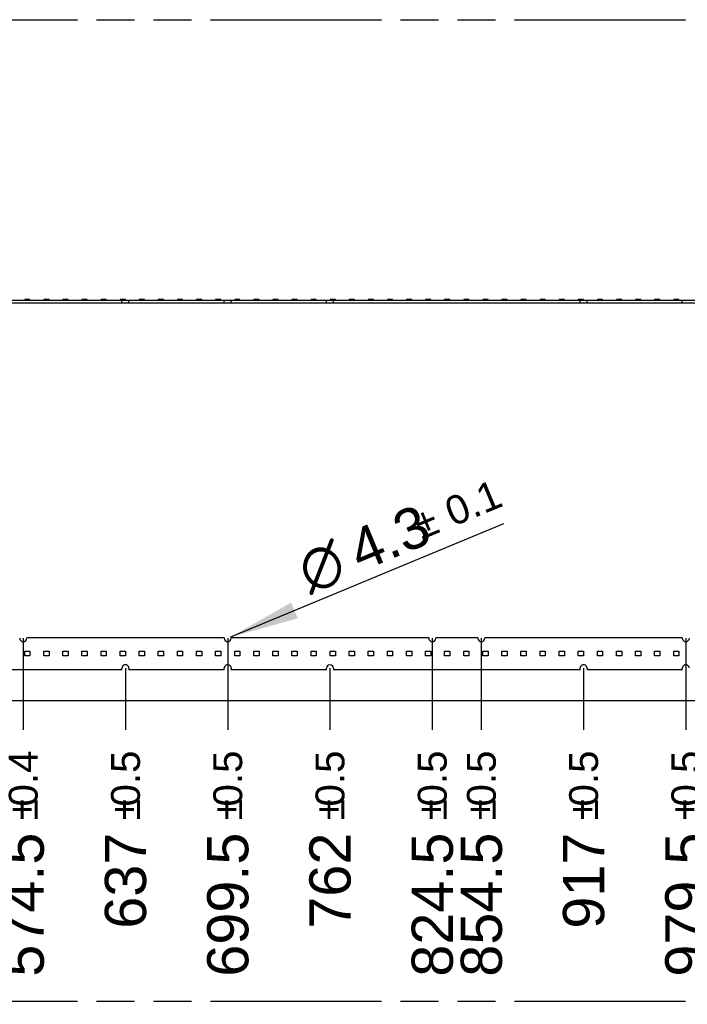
# Model space of a CAD drawing. Header units: millimetres. Extents: x 0 to 210, y 0 to 297.
# Tile 19 of 52: x 102 to 136, y 133 to 183. Entities that reach past the tile are written whole.
import ezdxf
from ezdxf.enums import TextEntityAlignment as Align

# ---------------------------------------------------------------- set-up
doc = ezdxf.new("R2010")
doc.units = ezdxf.units.MM
doc.header["$LTSCALE"] = 19.36
doc.linetypes.add('PHANTOM', pattern=[0.8, 0.45, -0.05, 0.1, -0.05, 0.1, -0.05])
doc.layers.get('0').update_dxf_attribs({"linetype": 'CONTINUOUS'})
doc.layers.add('DEFAULT_3', color=7, linetype='PHANTOM')
doc.layers.add('Z_DIM_2D', color=7, linetype='CONTINUOUS')
doc.styles.add('TEXTSTYLE_3', font='helveticaneueltw1g-ltcn.otf')
doc.styles.add('TEXTSTYLE_4', font='gdt', dxfattribs={"width": 0.7})
doc.dimstyles.new('DIMSTYLE_3', dxfattribs={"dimtxt": 2.1, "dimasz": 3.5, "dimexe": 1.5, "dimexo": 0, "dimgap": 0.525, "dimtad": 0, "dimtih": 1, "dimtoh": 1, "dimlfac": 12.000005, "dimdsep": 46, "dimtxsty": 'TEXTSTYLE_3', "dimblk": '_FILLED', "dimblk1": '_FILLED', "dimblk2": '_FILLED', "dimcen": 0.09, "dimclrt": 5, "dimazin": 2, "dimtol": 1, "dimtp": 0.4, "dimtm": 0.4, "dimtfac": 1, "dimtofl": 0, "dimtmove": 0, "dimatfit": 3, "dimldrblk": '_FILLED', "dimfxl": 0, "dimtolj": 1, "dimarcsym": 0})
doc.dimstyles.new('DIMSTYLE_4', dxfattribs={"dimtxt": 2.1, "dimasz": 3.5, "dimexe": 1.5, "dimexo": 0, "dimgap": 0.525, "dimtad": 0, "dimtih": 1, "dimtoh": 1, "dimlfac": 12.000005, "dimdsep": 46, "dimtxsty": 'TEXTSTYLE_3', "dimblk": '_FILLED', "dimblk1": '_FILLED', "dimblk2": '_FILLED', "dimcen": 0.09, "dimclrt": 5, "dimazin": 2, "dimtol": 1, "dimtp": 0.5, "dimtm": 0.5, "dimtfac": 1, "dimtofl": 0, "dimtmove": 0, "dimatfit": 3, "dimldrblk": '_FILLED', "dimfxl": 0, "dimtolj": 1, "dimarcsym": 0})
doc.dimstyles.new('DIMSTYLE_9', dxfattribs={"dimtxt": 2.1, "dimasz": 3.5, "dimexe": 1.5, "dimexo": 0, "dimtad": 1, "dimlfac": 12.000005, "dimdsep": 46, "dimtxsty": 'TEXTSTYLE_3', "dimblk": '_FILLED', "dimblk1": '_FILLED', "dimblk2": '_FILLED', "dimcen": 0.09, "dimclrt": 5, "dimazin": 2, "dimtol": 1, "dimtp": 0.1, "dimtm": 0.1, "dimtfac": 1, "dimtofl": 0, "dimtmove": 0, "dimatfit": 1, "dimldrblk": '_FILLED', "dimfxl": 0, "dimtolj": 1, "dimarcsym": 0})

# ---------------------------------------------------------------- blocks, each defined once
blk = doc.blocks.new('*D13')
at = {"layer": 'Z_DIM_2D', "color": 2, "linetype": 'Continuous', "transparency": 16777216}
blk.add_line((102.546, 151.168), (102.546, 146.493), dxfattribs=at)
at = {"layer": 'Z_DIM_2D', "color": 5, "linetype": 'Continuous', "transparency": 16777216}
for s, height, style, p in [('0.4', 1.47, 'TEXTSTYLE_3', (103.281, 145.443)), ('`', 1.47, 'TEXTSTYLE_4', (103.281, 142.975)), ('574.5', 2.1, 'TEXTSTYLE_3', (103.596, 141.26))]:
    blk.add_text(s, height=height, rotation=90, dxfattribs=dict(at, style=style)).set_placement(p, align=Align.RIGHT)
blk = doc.blocks.new('_FILLED')
at = {"color": 0, "linetype": 'ByBlock'}
blk.add_solid([(0, 0), (-1, 0.125), (-1, -0.125)], dxfattribs=at)
blk = doc.blocks.new('_NONE')
blk = doc.blocks.new('*D14')
at = {"layer": 'Z_DIM_2D', "color": 2, "linetype": 'Continuous', "transparency": 16777216}
blk.add_line((107.755, 149.635), (107.755, 146.493), dxfattribs=at)
at = {"layer": 'Z_DIM_2D', "color": 5, "linetype": 'Continuous', "transparency": 16777216}
for s, height, style, p in [('0.5', 1.47, 'TEXTSTYLE_3', (108.49, 145.443)), ('`', 1.47, 'TEXTSTYLE_4', (108.49, 142.975)), ('637', 2.1, 'TEXTSTYLE_3', (108.805, 141.26))]:
    blk.add_text(s, height=height, rotation=90, dxfattribs=dict(at, style=style)).set_placement(p, align=Align.RIGHT)
blk = doc.blocks.new('*D15')
at = {"layer": 'Z_DIM_2D', "color": 2, "linetype": 'Continuous', "transparency": 16777216}
blk.add_line((112.963, 151.168), (112.963, 146.493), dxfattribs=at)
at = {"layer": 'Z_DIM_2D', "color": 5, "linetype": 'Continuous', "transparency": 16777216}
for s, height, style, p in [('0.5', 1.47, 'TEXTSTYLE_3', (113.698, 145.443)), ('`', 1.47, 'TEXTSTYLE_4', (113.698, 142.975)), ('699.5', 2.1, 'TEXTSTYLE_3', (114.013, 141.26))]:
    blk.add_text(s, height=height, rotation=90, dxfattribs=dict(at, style=style)).set_placement(p, align=Align.RIGHT)
blk = doc.blocks.new('*D16')
at = {"layer": 'Z_DIM_2D', "color": 2, "linetype": 'Continuous', "transparency": 16777216}
blk.add_line((118.171, 149.635), (118.171, 146.493), dxfattribs=at)
at = {"layer": 'Z_DIM_2D', "color": 5, "linetype": 'Continuous', "transparency": 16777216}
for s, height, style, p in [('0.5', 1.47, 'TEXTSTYLE_3', (118.906, 145.443)), ('`', 1.47, 'TEXTSTYLE_4', (118.906, 142.975)), ('762', 2.1, 'TEXTSTYLE_3', (119.221, 141.26))]:
    blk.add_text(s, height=height, rotation=90, dxfattribs=dict(at, style=style)).set_placement(p, align=Align.RIGHT)
blk = doc.blocks.new('*D17')
at = {"layer": 'Z_DIM_2D', "color": 2, "linetype": 'Continuous', "transparency": 16777216}
blk.add_line((123.38, 151.168), (123.38, 146.493), dxfattribs=at)
at = {"layer": 'Z_DIM_2D', "color": 5, "linetype": 'Continuous', "transparency": 16777216}
for s, height, style, p in [('0.5', 1.47, 'TEXTSTYLE_3', (124.115, 145.443)), ('`', 1.47, 'TEXTSTYLE_4', (124.115, 142.975)), ('824.5', 2.1, 'TEXTSTYLE_3', (124.43, 141.26))]:
    blk.add_text(s, height=height, rotation=90, dxfattribs=dict(at, style=style)).set_placement(p, align=Align.RIGHT)
blk = doc.blocks.new('*D18')
at = {"layer": 'Z_DIM_2D', "color": 2, "linetype": 'Continuous', "transparency": 16777216}
blk.add_line((125.88, 151.168), (125.88, 146.493), dxfattribs=at)
at = {"layer": 'Z_DIM_2D', "color": 5, "linetype": 'Continuous', "transparency": 16777216}
for s, height, style, p in [('0.5', 1.47, 'TEXTSTYLE_3', (126.615, 145.443)), ('`', 1.47, 'TEXTSTYLE_4', (126.615, 142.975)), ('854.5', 2.1, 'TEXTSTYLE_3', (126.93, 141.26))]:
    blk.add_text(s, height=height, rotation=90, dxfattribs=dict(at, style=style)).set_placement(p, align=Align.RIGHT)
blk = doc.blocks.new('*D19')
at = {"layer": 'Z_DIM_2D', "color": 2, "linetype": 'Continuous', "transparency": 16777216}
blk.add_line((131.088, 149.635), (131.088, 146.493), dxfattribs=at)
at = {"layer": 'Z_DIM_2D', "color": 5, "linetype": 'Continuous', "transparency": 16777216}
for s, height, style, p in [('0.5', 1.47, 'TEXTSTYLE_3', (131.823, 145.443)), ('`', 1.47, 'TEXTSTYLE_4', (131.823, 142.975)), ('917', 2.1, 'TEXTSTYLE_3', (132.138, 141.26))]:
    blk.add_text(s, height=height, rotation=90, dxfattribs=dict(at, style=style)).set_placement(p, align=Align.RIGHT)
blk = doc.blocks.new('*D20')
at = {"layer": 'Z_DIM_2D', "color": 2, "linetype": 'Continuous', "transparency": 16777216}
blk.add_line((136.296, 151.168), (136.296, 146.493), dxfattribs=at)
at = {"layer": 'Z_DIM_2D', "color": 5, "linetype": 'Continuous', "transparency": 16777216}
for s, height, style, p in [('0.5', 1.47, 'TEXTSTYLE_3', (137.031, 145.443)), ('`', 1.47, 'TEXTSTYLE_4', (137.031, 142.975)), ('979.5', 2.1, 'TEXTSTYLE_3', (137.346, 141.26))]:
    blk.add_text(s, height=height, rotation=90, dxfattribs=dict(at, style=style)).set_placement(p, align=Align.RIGHT)
blk = doc.blocks.new('*D21')
at = {"layer": 'Z_DIM_2D', "color": 2, "linetype": 'Continuous', "transparency": 16777216}
blk.add_line((141.505, 149.635), (141.505, 146.493), dxfattribs=at)
at = {"layer": 'Z_DIM_2D', "color": 5, "linetype": 'Continuous', "transparency": 16777216}
for s, height, style, p in [('0.5', 1.47, 'TEXTSTYLE_3', (142.24, 145.443)), ('`', 1.47, 'TEXTSTYLE_4', (142.24, 142.975)), ('1042', 2.1, 'TEXTSTYLE_3', (142.555, 141.26))]:
    blk.add_text(s, height=height, rotation=90, dxfattribs=dict(at, style=style)).set_placement(p, align=Align.RIGHT)
blk = doc.blocks.new('*D22')
at = {"layer": 'Z_DIM_2D', "color": 2, "linetype": 'Continuous', "transparency": 16777216}
for p, q in [((146.713, 151.168), (146.713, 148.957)), ((146.713, 148.957), (144.573, 148.251)), ((144.573, 148.251), (144.573, 146.493))]:
    blk.add_line(p, q, dxfattribs=at)
at = {"layer": 'Z_DIM_2D', "color": 5, "linetype": 'Continuous', "transparency": 16777216}
for s, height, style, p in [('0.5', 1.47, 'TEXTSTYLE_3', (145.308, 145.443)), ('`', 1.47, 'TEXTSTYLE_4', (145.308, 142.975)), ('1104.5', 2.1, 'TEXTSTYLE_3', (145.623, 141.26))]:
    blk.add_text(s, height=height, rotation=90, dxfattribs=dict(at, style=style)).set_placement(p, align=Align.RIGHT)
blk = doc.blocks.new('*D23')
at = {"layer": 'Z_DIM_2D', "color": 2, "linetype": 'Continuous', "transparency": 16777216}
blk.add_line((147.921, 149.81), (147.921, 146.493), dxfattribs=at)
at = {"layer": 'Z_DIM_2D', "color": 5, "linetype": 'Continuous', "transparency": 16777216}
for s, height, style, p in [('0.5', 1.47, 'TEXTSTYLE_3', (148.656, 145.443)), ('`', 1.47, 'TEXTSTYLE_4', (148.656, 142.975)), ('1119', 2.1, 'TEXTSTYLE_3', (148.971, 141.26))]:
    blk.add_text(s, height=height, rotation=90, dxfattribs=dict(at, style=style)).set_placement(p, align=Align.RIGHT)
blk = doc.blocks.new('*D31')
at = {"layer": 'Z_DIM_2D', "color": 2, "linetype": 'Continuous', "transparency": 16777216}
blk.add_line((113.129, 151.237), (127.033, 157.009), dxfattribs=at)
at = {"layer": 'Z_DIM_2D', "color": 2, "linetype": 'Continuous', "transparency": 16777216, "xscale": 3.5, "yscale": 3.5, "zscale": 3.5, "rotation": 202.5428722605}
blk.add_blockref('_FILLED', (113.129, 151.237), dxfattribs=at)
at = {"layer": 'Z_DIM_2D', "color": 5, "linetype": 'Continuous', "transparency": 16777216}
for s, height, style, p in [('0.1', 1.47, 'TEXTSTYLE_3', (124.431, 156.838)), ('4.3', 2.1, 'TEXTSTYLE_3', (119.711, 154.538)), ('`', 1.47, 'TEXTSTYLE_4', (122.847, 156.181)), ('n', 2.1, 'TEXTSTYLE_4', (117.125, 153.465))]:
    blk.add_text(s, height=height, rotation=22.5429, dxfattribs=dict(at, style=style)).set_placement(p)

msp = doc.modelspace()

# ---------------------------------------------------------------- linework, layer by layer
at = {"color": 7, "linetype": 'Continuous'}
for p, q in [((54.67137, 168.38593), (147.92129, 168.38593)), ((54.67137, 168.24843), (147.92129, 168.24843)), ((102.88942, 168.42926), (102.62276, 168.42926)), ((102.62276, 168.42926), (102.62276, 168.38593)), ((102.88942, 168.38593), (102.88942, 168.42926)), ((103.86164, 168.42926), (103.59498, 168.42926)), ((103.59498, 168.42926), (103.59498, 168.38593)), ((103.86164, 168.38593), (103.86164, 168.42926)), ((104.83387, 168.42926), (104.5672, 168.42926)), ((104.5672, 168.42926), (104.5672, 168.38593)), ((104.83387, 168.38593), (104.83387, 168.42926)), ((105.80609, 168.42926), (105.53942, 168.42926)), ((105.53942, 168.42926), (105.53942, 168.38593)), ((105.80609, 168.38593), (105.80609, 168.42926)), ((106.77831, 168.42926), (106.51164, 168.42926)), ((106.51164, 168.42926), (106.51164, 168.38593)), ((106.77831, 168.38593), (106.77831, 168.42926)), ((107.75053, 168.42926), (107.48387, 168.42926)), ((107.48387, 168.42926), (107.48387, 168.38593)), ((107.57555, 168.24843), (107.57555, 168.38593)), ((107.75053, 168.38593), (107.75053, 168.42926)), ((107.93388, 168.24843), (107.93388, 168.38593)), ((108.72276, 168.42926), (108.45609, 168.42926)), ((108.45609, 168.42926), (108.45609, 168.38593)), ((108.72276, 168.38593), (108.72276, 168.42926)), ((109.69498, 168.42926), (109.42831, 168.42926)), ((109.42831, 168.42926), (109.42831, 168.38593)), ((109.69498, 168.38593), (109.69498, 168.42926)), ((110.6672, 168.42926), (110.40053, 168.42926)), ((110.40053, 168.42926), (110.40053, 168.38593)), ((110.6672, 168.38593), (110.6672, 168.42926)), ((111.63942, 168.42926), (111.37276, 168.42926)), ((111.37276, 168.42926), (111.37276, 168.38593)), ((111.63942, 168.38593), (111.63942, 168.42926)), ((112.61164, 168.42926), (112.34498, 168.42926)), ((112.34498, 168.42926), (112.34498, 168.38593)), ((112.61164, 168.38593), (112.61164, 168.42926)), ((112.78388, 168.24843), (112.78388, 168.38593)), ((113.14221, 168.24843), (113.14221, 168.38593)), ((113.58387, 168.42926), (113.3172, 168.42926)), ((113.3172, 168.42926), (113.3172, 168.38593)), ((113.58387, 168.38593), (113.58387, 168.42926)), ((114.55609, 168.42926), (114.28942, 168.42926)), ((114.28942, 168.42926), (114.28942, 168.38593)), ((114.55609, 168.38593), (114.55609, 168.42926)), ((115.52831, 168.42926), (115.26164, 168.42926)), ((115.26164, 168.42926), (115.26164, 168.38593)), ((115.52831, 168.38593), (115.52831, 168.42926)), ((116.50053, 168.42926), (116.23387, 168.42926)), ((116.23387, 168.42926), (116.23387, 168.38593)), ((116.50053, 168.38593), (116.50053, 168.42926)), ((117.47275, 168.42926), (117.20609, 168.42926)), ((117.20609, 168.42926), (117.20609, 168.38593)), ((117.47275, 168.38593), (117.47275, 168.42926)), ((117.99219, 168.24843), (117.99219, 168.38593)), ((118.44498, 168.42926), (118.17831, 168.42926)), ((118.17831, 168.42926), (118.17831, 168.38593)), ((118.35053, 168.24843), (118.35053, 168.38593)), ((118.44498, 168.38593), (118.44498, 168.42926)), ((119.4172, 168.42926), (119.15053, 168.42926)), ((119.15053, 168.42926), (119.15053, 168.38593)), ((119.4172, 168.38593), (119.4172, 168.42926)), ((120.38942, 168.42926), (120.12275, 168.42926)), ((120.12275, 168.42926), (120.12275, 168.38593)), ((120.38942, 168.38593), (120.38942, 168.42926)), ((121.36164, 168.42926), (121.09498, 168.42926)), ((121.09498, 168.42926), (121.09498, 168.38593)), ((121.36164, 168.38593), (121.36164, 168.42926)), ((122.33387, 168.42926), (122.0672, 168.42926)), ((122.0672, 168.42926), (122.0672, 168.38593)), ((122.33387, 168.38593), (122.33387, 168.42926)), ((123.30609, 168.42926), (123.03942, 168.42926)), ((123.03942, 168.42926), (123.03942, 168.38593)), ((123.30609, 168.38593), (123.30609, 168.42926)), ((124.27831, 168.42926), (124.01164, 168.42926)), ((124.01164, 168.42926), (124.01164, 168.38593)), ((124.27831, 168.38593), (124.27831, 168.42926)), ((125.25053, 168.42926), (124.98386, 168.42926)), ((124.98386, 168.42926), (124.98386, 168.38593)), ((125.25053, 168.38593), (125.25053, 168.42926)), ((126.22275, 168.42926), (125.95609, 168.42926)), ((125.95609, 168.42926), (125.95609, 168.38593)), ((126.22275, 168.38593), (126.22275, 168.42926)), ((127.19498, 168.42926), (126.92831, 168.42926)), ((126.92831, 168.42926), (126.92831, 168.38593)), ((127.19498, 168.38593), (127.19498, 168.42926)), ((128.1672, 168.42926), (127.90053, 168.42926)), ((127.90053, 168.42926), (127.90053, 168.38593)), ((128.1672, 168.38593), (128.1672, 168.42926)), ((129.13942, 168.42926), (128.87275, 168.42926)), ((128.87275, 168.42926), (128.87275, 168.38593)), ((129.13942, 168.38593), (129.13942, 168.42926)), ((130.11164, 168.42926), (129.84498, 168.42926)), ((129.84498, 168.42926), (129.84498, 168.38593)), ((130.11164, 168.38593), (130.11164, 168.42926)), ((131.08386, 168.42926), (130.8172, 168.42926)), ((130.8172, 168.42926), (130.8172, 168.38593)), ((130.90883, 168.24843), (130.90883, 168.38593)), ((131.08386, 168.38593), (131.08386, 168.42926)), ((131.26716, 168.24843), (131.26716, 168.38593)), ((132.05609, 168.42926), (131.78942, 168.42926)), ((131.78942, 168.42926), (131.78942, 168.38593)), ((132.05609, 168.38593), (132.05609, 168.42926)), ((133.02831, 168.42926), (132.76164, 168.42926)), ((132.76164, 168.42926), (132.76164, 168.38593)), ((133.02831, 168.38593), (133.02831, 168.42926)), ((134.00053, 168.42926), (133.73386, 168.42926)), ((133.73386, 168.42926), (133.73386, 168.38593)), ((134.00053, 168.38593), (134.00053, 168.42926)), ((134.97275, 168.42926), (134.70609, 168.42926)), ((134.70609, 168.42926), (134.70609, 168.38593)), ((134.97275, 168.38593), (134.97275, 168.42926)), ((135.94497, 168.42926), (135.67831, 168.42926)), ((135.67831, 168.42926), (135.67831, 168.38593)), ((135.94497, 168.38593), (135.94497, 168.42926)), ((136.11715, 168.24843), (136.11715, 168.38593)), ((102.72557, 151.21013), (102.72557, 151.16847)), ((102.72557, 151.21013), (112.78388, 151.21013)), ((112.78388, 151.16847), (112.78388, 151.21013)), ((113.14221, 151.21013), (123.20051, 151.21013)), ((113.14221, 151.21013), (113.14221, 151.16847)), ((123.20051, 151.16847), (123.20051, 151.21013)), ((123.55885, 151.21013), (125.70051, 151.21013)), ((123.55885, 151.21013), (123.55885, 151.16847)), ((125.70051, 151.16847), (125.70051, 151.21013)), ((126.05884, 151.21013), (136.11715, 151.21013)), ((126.05884, 151.21013), (126.05884, 151.16847)), ((136.11715, 151.16847), (136.11715, 151.21013)), ((102.62276, 150.5018), (102.88942, 150.5018)), ((102.62276, 150.26847), (102.62276, 150.5018)), ((102.88942, 150.5018), (102.88942, 150.26847)), ((103.59498, 150.5018), (103.86164, 150.5018)), ((103.59498, 150.26847), (103.59498, 150.5018)), ((103.86164, 150.5018), (103.86164, 150.26847)), ((104.5672, 150.5018), (104.83387, 150.5018)), ((104.5672, 150.26847), (104.5672, 150.5018)), ((104.83387, 150.5018), (104.83387, 150.26847)), ((105.53942, 150.5018), (105.80609, 150.5018)), ((105.53942, 150.26847), (105.53942, 150.5018)), ((105.80609, 150.5018), (105.80609, 150.26847)), ((106.51164, 150.5018), (106.77831, 150.5018)), ((106.51164, 150.26847), (106.51164, 150.5018)), ((106.77831, 150.5018), (106.77831, 150.26847)), ((107.48387, 150.5018), (107.75053, 150.5018)), ((107.48387, 150.26847), (107.48387, 150.5018)), ((107.75053, 150.5018), (107.75053, 150.26847)), ((108.45609, 150.5018), (108.72276, 150.5018)), ((108.45609, 150.26847), (108.45609, 150.5018)), ((108.72276, 150.5018), (108.72276, 150.26847)), ((109.42831, 150.5018), (109.69498, 150.5018)), ((109.42831, 150.26847), (109.42831, 150.5018)), ((109.69498, 150.5018), (109.69498, 150.26847)), ((110.40053, 150.5018), (110.6672, 150.5018)), ((110.40053, 150.26847), (110.40053, 150.5018)), ((110.6672, 150.5018), (110.6672, 150.26847)), ((111.37276, 150.5018), (111.63942, 150.5018)), ((111.37276, 150.26847), (111.37276, 150.5018)), ((111.63942, 150.5018), (111.63942, 150.26847)), ((112.34498, 150.5018), (112.61164, 150.5018)), ((112.34498, 150.26847), (112.34498, 150.5018)), ((112.61164, 150.5018), (112.61164, 150.26847)), ((113.3172, 150.5018), (113.58387, 150.5018)), ((113.3172, 150.26847), (113.3172, 150.5018)), ((113.58387, 150.5018), (113.58387, 150.26847)), ((114.28942, 150.5018), (114.55609, 150.5018)), ((114.28942, 150.26847), (114.28942, 150.5018)), ((114.55609, 150.5018), (114.55609, 150.26847)), ((115.26164, 150.5018), (115.52831, 150.5018)), ((115.26164, 150.26847), (115.26164, 150.5018)), ((115.52831, 150.5018), (115.52831, 150.26847)), ((116.23387, 150.5018), (116.50053, 150.5018)), ((116.23387, 150.26847), (116.23387, 150.5018)), ((116.50053, 150.5018), (116.50053, 150.26847)), ((117.20609, 150.5018), (117.47275, 150.5018)), ((117.20609, 150.26847), (117.20609, 150.5018)), ((117.47275, 150.5018), (117.47275, 150.26847)), ((118.17831, 150.5018), (118.44498, 150.5018)), ((118.17831, 150.26847), (118.17831, 150.5018)), ((118.44498, 150.5018), (118.44498, 150.26847)), ((119.15053, 150.5018), (119.4172, 150.5018)), ((119.15053, 150.26847), (119.15053, 150.5018)), ((119.4172, 150.5018), (119.4172, 150.26847)), ((120.12275, 150.5018), (120.38942, 150.5018)), ((120.12275, 150.26847), (120.12275, 150.5018)), ((120.38942, 150.5018), (120.38942, 150.26847)), ((121.09498, 150.5018), (121.36164, 150.5018)), ((121.09498, 150.26847), (121.09498, 150.5018)), ((121.36164, 150.5018), (121.36164, 150.26847)), ((122.0672, 150.5018), (122.33387, 150.5018)), ((122.0672, 150.26847), (122.0672, 150.5018)), ((122.33387, 150.5018), (122.33387, 150.26847)), ((123.03942, 150.5018), (123.30609, 150.5018)), ((123.03942, 150.26847), (123.03942, 150.5018)), ((123.30609, 150.5018), (123.30609, 150.26847)), ((124.01164, 150.5018), (124.27831, 150.5018)), ((124.01164, 150.26847), (124.01164, 150.5018)), ((124.27831, 150.5018), (124.27831, 150.26847)), ((124.98386, 150.5018), (125.25053, 150.5018)), ((124.98386, 150.26847), (124.98386, 150.5018)), ((125.25053, 150.5018), (125.25053, 150.26847)), ((125.95609, 150.5018), (126.22275, 150.5018)), ((125.95609, 150.26847), (125.95609, 150.5018)), ((126.22275, 150.5018), (126.22275, 150.26847)), ((126.92831, 150.5018), (127.19498, 150.5018)), ((126.92831, 150.26847), (126.92831, 150.5018)), ((127.19498, 150.5018), (127.19498, 150.26847)), ((127.90053, 150.5018), (128.1672, 150.5018)), ((127.90053, 150.26847), (127.90053, 150.5018)), ((128.1672, 150.5018), (128.1672, 150.26847)), ((128.87275, 150.5018), (129.13942, 150.5018)), ((128.87275, 150.26847), (128.87275, 150.5018)), ((129.13942, 150.5018), (129.13942, 150.26847)), ((129.84498, 150.5018), (130.11164, 150.5018)), ((129.84498, 150.26847), (129.84498, 150.5018)), ((130.11164, 150.5018), (130.11164, 150.26847)), ((130.8172, 150.5018), (131.08386, 150.5018)), ((130.8172, 150.26847), (130.8172, 150.5018)), ((131.08386, 150.5018), (131.08386, 150.26847)), ((131.78942, 150.5018), (132.05609, 150.5018)), ((131.78942, 150.26847), (131.78942, 150.5018)), ((132.05609, 150.5018), (132.05609, 150.26847)), ((132.76164, 150.5018), (133.02831, 150.5018)), ((132.76164, 150.26847), (132.76164, 150.5018)), ((133.02831, 150.5018), (133.02831, 150.26847)), ((133.73386, 150.5018), (134.00053, 150.5018)), ((133.73386, 150.26847), (133.73386, 150.5018)), ((134.00053, 150.5018), (134.00053, 150.26847)), ((134.70609, 150.5018), (134.97275, 150.5018)), ((134.70609, 150.26847), (134.70609, 150.5018)), ((134.97275, 150.5018), (134.97275, 150.26847)), ((135.67831, 150.5018), (135.94497, 150.5018)), ((135.67831, 150.26847), (135.67831, 150.5018)), ((135.94497, 150.5018), (135.94497, 150.26847)), ((102.88942, 150.26847), (102.62276, 150.26847)), ((103.86164, 150.26847), (103.59498, 150.26847)), ((104.83387, 150.26847), (104.5672, 150.26847)), ((105.80609, 150.26847), (105.53942, 150.26847)), ((106.77831, 150.26847), (106.51164, 150.26847)), ((107.75053, 150.26847), (107.48387, 150.26847)), ((108.72276, 150.26847), (108.45609, 150.26847)), ((109.69498, 150.26847), (109.42831, 150.26847)), ((110.6672, 150.26847), (110.40053, 150.26847)), ((111.63942, 150.26847), (111.37276, 150.26847)), ((112.61164, 150.26847), (112.34498, 150.26847)), ((113.58387, 150.26847), (113.3172, 150.26847)), ((114.55609, 150.26847), (114.28942, 150.26847)), ((115.52831, 150.26847), (115.26164, 150.26847)), ((116.50053, 150.26847), (116.23387, 150.26847)), ((117.47275, 150.26847), (117.20609, 150.26847)), ((118.44498, 150.26847), (118.17831, 150.26847)), ((119.4172, 150.26847), (119.15053, 150.26847)), ((120.38942, 150.26847), (120.12275, 150.26847)), ((121.36164, 150.26847), (121.09498, 150.26847)), ((122.33387, 150.26847), (122.0672, 150.26847)), ((123.30609, 150.26847), (123.03942, 150.26847)), ((124.27831, 150.26847), (124.01164, 150.26847)), ((125.25053, 150.26847), (124.98386, 150.26847)), ((126.22275, 150.26847), (125.95609, 150.26847)), ((127.19498, 150.26847), (126.92831, 150.26847)), ((128.1672, 150.26847), (127.90053, 150.26847)), ((129.13942, 150.26847), (128.87275, 150.26847)), ((130.11164, 150.26847), (129.84498, 150.26847)), ((131.08386, 150.26847), (130.8172, 150.26847)), ((132.05609, 150.26847), (131.78942, 150.26847)), ((133.02831, 150.26847), (132.76164, 150.26847)), ((134.00053, 150.26847), (133.73386, 150.26847)), ((134.97275, 150.26847), (134.70609, 150.26847)), ((135.94497, 150.26847), (135.67831, 150.26847)), ((107.57555, 149.56014), (95.01711, 149.56014)), ((107.57555, 149.56014), (107.57555, 149.63514)), ((107.93388, 149.63514), (107.93388, 149.56014)), ((112.78388, 149.56014), (107.93388, 149.56014)), ((112.78388, 149.56014), (112.78388, 149.63514)), ((113.14221, 149.63514), (113.14221, 149.56014)), ((117.99219, 149.56014), (113.14221, 149.56014)), ((117.99219, 149.56014), (117.99219, 149.63514)), ((118.35053, 149.63514), (118.35053, 149.56014)), ((130.90883, 149.56014), (118.35053, 149.56014)), ((130.90883, 149.56014), (130.90883, 149.63514)), ((131.26716, 149.63514), (131.26716, 149.56014)), ((136.11715, 149.56014), (131.26716, 149.56014)), ((136.11715, 149.56014), (136.11715, 149.63514))]:
    msp.add_line(p, q, dxfattribs=at)
for centre, start, end in [((102.5464, 151.16847), 180, 360), ((112.96304, 151.16847), 180.000066, 0), ((123.37968, 151.16847), 180, 360), ((125.87968, 151.16847), 180, 360), ((136.29632, 151.16847), 180.000066, 0), ((107.75472, 149.63514), 359.999934, 180.000066), ((112.96304, 149.63514), 359.999934, 180.000066), ((118.17136, 149.63514), 360, 180), ((131.08799, 149.63514), 359.999934, 180.000066), ((136.29632, 149.63514), 359.999934, 180.000066)]:
    msp.add_arc(centre, 0.17917, start, end, dxfattribs=at)
at = {"layer": 'DEFAULT_3', "color": 91, "linetype": 'PHANTOM', "true_color": 0x80ff80}
msp.add_line((50.12864, 182.68), (150.12864, 182.68), dxfattribs=at)
at = {"layer": 'DEFAULT_3', "color": 3, "linetype": 'PHANTOM'}
msp.add_line((50.12864, 132.68), (150.12864, 132.68), dxfattribs=at)
at = {"layer": 'Z_DIM_2D', "color": 2, "linetype": 'Continuous'}
msp.add_line((54.67137, 147.9929), (147.92129, 147.9929), dxfattribs=at)
msp.add_arc((112.96304, 151.16847), 0.17917, 0, 22.542872, dxfattribs=at)

# ---------------------------------------------------------------- dimensions: what is measured, and where the dimension line sits
dim = msp.add_diameter_dim_2p(p1=(113.12852, 151.23716), p2=(112.79757, 151.09978), text='%%c<>', dimstyle='DIMSTYLE_9', override={"dimpost": '<>'}, dxfattribs=at)
dim.commit()
dim.dimension.update_dxf_attribs({"geometry": '*D31', "text_midpoint": (121.51564, 156.30346), "dimtype": 163})
for feature_location, offset, origin, dimstyle, picture, middle in [((102.5464, 151.16847), (0, -4.67556), (54.67137, 151.16847), 'DIMSTYLE_3', '*D13', (102.5464, 140.17776)), ((112.96304, 151.16847), (0, -4.67556), (54.67137, 151.16847), 'DIMSTYLE_4', '*D15', (112.96304, 140.17776)), ((123.37968, 151.16847), (0, -4.67556), (54.67137, 151.16847), 'DIMSTYLE_4', '*D17', (123.37968, 140.17776)), ((125.87968, 151.16847), (0, -4.67556), (54.67137, 151.16847), 'DIMSTYLE_4', '*D18', (125.87968, 140.17776)), ((136.29632, 151.16847), (0, -4.67556), (54.67137, 151.16847), 'DIMSTYLE_4', '*D20', (136.29632, 140.17776)), ((146.71296, 151.16847), (-2.13969, -4.67556), (54.67137, 151.16847), 'DIMSTYLE_4', '*D22', (144.57327, 139.47253)), ((147.92129, 149.81014), (0, -3.31723), (54.67137, 149.81014), 'DIMSTYLE_4', '*D23', (147.92129, 140.53037)), ((107.75472, 149.63514), (0, -3.14223), (54.67137, 149.63514), 'DIMSTYLE_4', '*D14', (107.75472, 141.23559)), ((118.17136, 149.63514), (0, -3.14223), (54.67137, 149.63514), 'DIMSTYLE_4', '*D16', (118.17136, 141.23559)), ((131.08799, 149.63514), (0, -3.14223), (54.67137, 149.63514), 'DIMSTYLE_4', '*D19', (131.08799, 141.23559)), ((141.50464, 149.63514), (0, -3.14223), (54.67137, 149.63514), 'DIMSTYLE_4', '*D21', (141.50464, 140.53037))]:
    dim = msp.add_ordinate_dim(feature_location=feature_location, offset=offset, dtype=1, origin=origin, dimstyle=dimstyle, override={"dimblk1": 'NONE', "dimsah": 1}, dxfattribs=at)
    dim.commit()
    dim.dimension.update_dxf_attribs({"geometry": picture, "text_midpoint": middle})

doc.saveas('drawing.dxf')
